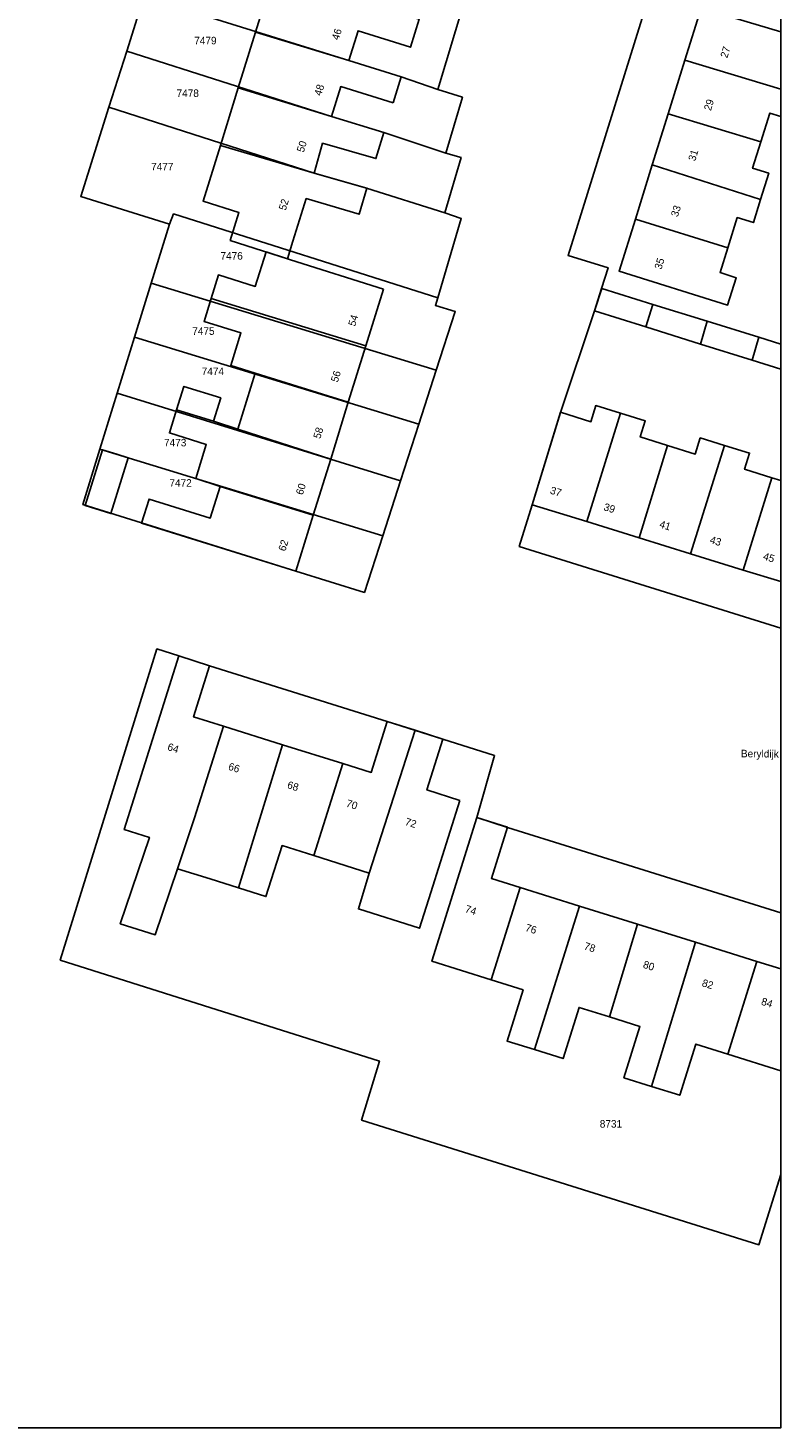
# Model space of a CAD drawing. Header units: metres. Extents: x 91564 to 92566, y 393362 to 394362.
# Tile 53 of 86: x 92494 to 92565, y 393362 to 393493. Entities that reach past the tile are written whole.
import ezdxf

# ---------------------------------------------------------------- set-up
doc = ezdxf.new("R2010")
doc.units = ezdxf.units.M
doc.linetypes.add('HIDDEN', pattern=[5.35, 2.675, -2.675])
for name, color, linetype in [('ADRES', 1, 'CONTINUOUS'), ('PAND', 1, 'CONTINUOUS'), ('PERCEEL', 7, 'CONTINUOUS'), ('PERCEELNUMMER', 7, 'CONTINUOUS'), ('TEC-RASTERVERDELING', 9, 'HIDDEN')]:
    doc.layers.add(name, color=color, linetype=linetype)

msp = doc.modelspace()

# ---------------------------------------------------------------- linework, layer by layer
at = {"layer": 'PAND'}
for points in [[(92564.497, 393497.735), (92558.641, 393499.571), (92557.066, 393494.519), (92564.497, 393492.3), (92564.497, 393497.735)], [(92515.484, 393492.28), (92524.184, 393489.624), (92525.048, 393492.392), (92529.936, 393490.866), (92530.742, 393493.466), (92517.161, 393497.67), (92515.484, 393492.28)], [(92564.497, 393492.3), (92557.066, 393494.519), (92555.551, 393489.659), (92564.497, 393486.954), (92564.497, 393492.3)], [(92528.313, 393485.669), (92529.071, 393488.098), (92524.184, 393489.624), (92515.484, 393492.28), (92513.865, 393487.075), (92522.565, 393484.412), (92523.422, 393487.183), (92528.313, 393485.669)], [(92564.497, 393486.954), (92555.551, 393489.659), (92553.986, 393484.639), (92562.633, 393482.029), (92563.47, 393484.715), (92564.497, 393484.395), (92564.497, 393486.954)], [(92522.565, 393484.412), (92513.865, 393487.075), (92512.194, 393481.704), (92520.936, 393479.12), (92521.732, 393481.909), (92526.709, 393480.48), (92527.457, 393482.901), (92522.565, 393484.412)], [(92562.633, 393482.029), (92553.986, 393484.639), (92552.506, 393479.891), (92562.611, 393476.671), (92563.371, 393479.107), (92561.868, 393479.576), (92562.633, 393482.029)], [(92520.936, 393479.12), (92512.194, 393481.704), (92510.573, 393476.495), (92513.923, 393475.452), (92513.108, 393472.834), (92518.454, 393471.13), (92518.964, 393472.77), (92520.201, 393476.746), (92525.154, 393475.284), (92525.849, 393477.717), (92520.936, 393479.12)], [(92562.611, 393476.671), (92552.506, 393479.891), (92550.924, 393474.817), (92559.548, 393472.134), (92560.432, 393474.97), (92561.935, 393474.501), (92562.611, 393476.671)], [(92559.548, 393472.134), (92550.924, 393474.817), (92549.412, 393469.969), (92559.538, 393466.812), (92560.333, 393469.362), (92558.83, 393469.831), (92559.548, 393472.134)], [(92527.408, 393468.277), (92518.737, 393471.04), (92518.454, 393471.13), (92516.451, 393471.769), (92515.452, 393468.552), (92512.013, 393469.62), (92511.329, 393467.417), (92525.767, 393462.995), (92527.408, 393468.277)], [(92525.767, 393462.995), (92511.329, 393467.417), (92510.667, 393465.285), (92514.105, 393464.217), (92513.161, 393461.178), (92515.445, 393460.439), (92524.134, 393457.736), (92525.767, 393462.995)], [(92552.553, 393466.876), (92547.779, 393468.363), (92547.113, 393466.258), (92551.886, 393464.767), (92552.553, 393466.876)], [(92557.615, 393465.3), (92552.553, 393466.876), (92551.886, 393464.767), (92557.006, 393463.167), (92557.615, 393465.3)], [(92562.433, 393463.8), (92557.615, 393465.3), (92557.006, 393463.167), (92561.84, 393461.656), (92562.433, 393463.8)], [(92564.497, 393463.157), (92562.433, 393463.8), (92561.84, 393461.656), (92564.497, 393460.826), (92564.497, 393463.157)], [(92524.134, 393457.736), (92515.445, 393460.439), (92513.828, 393455.235), (92522.489, 393452.441), (92524.134, 393457.736)], [(92508.105, 393457.039), (92511.544, 393455.974), (92512.221, 393458.153), (92508.783, 393459.221), (92508.105, 393457.039)], [(92522.489, 393452.441), (92513.828, 393455.235), (92511.544, 393455.974), (92508.105, 393457.039), (92507.434, 393454.876), (92510.872, 393453.808), (92509.886, 393450.634), (92512.169, 393449.895), (92520.861, 393447.197), (92522.489, 393452.441)], [(92549.536, 393456.721), (92547.234, 393457.433), (92546.768, 393455.929), (92543.95, 393456.801), (92541.285, 393448.185), (92546.386, 393446.607), (92549.536, 393456.721)], [(92553.927, 393453.715), (92551.376, 393454.504), (92551.841, 393456.008), (92549.536, 393456.721), (92546.386, 393446.607), (92551.265, 393445.097), (92553.927, 393453.715)], [(92559.251, 393453.715), (92556.982, 393454.417), (92556.517, 393452.913), (92553.927, 393453.715), (92551.265, 393445.097), (92556.084, 393443.607), (92559.251, 393453.715)], [(92503.574, 393452.563), (92502.531, 393452.887), (92501.186, 393453.305), (92499.572, 393448.104), (92501.96, 393447.362), (92503.574, 393452.563)], [(92563.676, 393450.698), (92561.125, 393451.488), (92561.59, 393452.992), (92559.251, 393453.715), (92556.084, 393443.607), (92560.99, 393442.089), (92563.676, 393450.698)], [(92564.497, 393450.444), (92563.676, 393450.698), (92560.99, 393442.089), (92564.497, 393441.004), (92564.497, 393450.444)], [(92520.861, 393447.197), (92512.169, 393449.895), (92511.249, 393446.931), (92505.539, 393448.705), (92504.844, 393446.466), (92519.244, 393441.992), (92520.861, 393447.197)], [(92512.479, 393427.515), (92509.697, 393428.382), (92511.171, 393433.164), (92508.321, 393434.078), (92504.123, 393420.739), (92503.221, 393417.878), (92505.563, 393417.14), (92502.851, 393409.087), (92506.11, 393408.06), (92508.188, 393414.229), (92509.781, 393418.956), (92512.479, 393427.515)], [(92517.992, 393425.795), (92512.479, 393427.515), (92509.781, 393418.956), (92508.188, 393414.229), (92511.244, 393413.266), (92513.878, 393412.436), (92517.992, 393425.795)], [(92530.377, 393427.137), (92527.771, 393427.958), (92526.276, 393423.212), (92523.614, 393424.042), (92520.907, 393415.45), (92526.088, 393413.817), (92530.377, 393427.137)], [(92534.553, 393420.603), (92531.468, 393421.575), (92532.964, 393426.322), (92530.377, 393427.137), (92526.088, 393413.817), (92525.073, 393410.467), (92530.766, 393408.673), (92531.843, 393412.003), (92534.553, 393420.603)], [(92523.614, 393424.042), (92517.992, 393425.795), (92513.878, 393412.436), (92516.446, 393411.627), (92517.945, 393416.383), (92520.907, 393415.45), (92523.614, 393424.042)], [(92540.177, 393412.474), (92537.495, 393413.312), (92538.985, 393418.089), (92536.139, 393419.002), (92531.929, 393405.594), (92537.474, 393403.855), (92540.177, 393412.474)], [(92545.713, 393410.745), (92540.177, 393412.474), (92537.474, 393403.855), (92540.451, 393402.921), (92538.955, 393398.149), (92541.523, 393397.344), (92545.713, 393410.745)], [(92551.119, 393409.056), (92545.713, 393410.745), (92541.523, 393397.344), (92544.175, 393396.512), (92545.672, 393401.284), (92548.52, 393400.391), (92551.119, 393409.056)], [(92556.54, 393407.362), (92551.119, 393409.056), (92548.52, 393400.391), (92551.35, 393399.503), (92549.854, 393394.731), (92552.433, 393393.922), (92556.54, 393407.362)], [(92562.259, 393405.576), (92556.54, 393407.362), (92552.433, 393393.922), (92555.074, 393393.094), (92556.571, 393397.866), (92559.548, 393396.932), (92562.259, 393405.576)], [(92564.497, 393404.877), (92562.259, 393405.576), (92559.548, 393396.932), (92564.497, 393395.379), (92564.497, 393404.877)]]:
    msp.add_lwpolyline(points, dxfattribs=at)
at = {"layer": 'PERCEEL'}
for points in [[(92415.003, 393368.57), (92426.897, 393365.546), (92440.424, 393362.049), (92564.497, 393362.049), (92564.497, 393717.164)], [(92540.079, 393444.288), (92541.285, 393448.185), (92543.95, 393456.8), (92547.11, 393466.255), (92547.775, 393468.36), (92548.385, 393470.29), (92544.64, 393471.44), (92556.067, 393508.053), (92550.98, 393509.63), (92546.225, 393511.11), (92553.986, 393536.001), (92558.733, 393534.496), (92559.748, 393534.171), (92560.352, 393536.111), (92561.921, 393541.157), (92563.453, 393546.083), (92564.497, 393549.441), (92564.497, 393436.669), (92540.079, 393444.288)], [(92564.497, 393540.379), (92561.921, 393541.157), (92560.352, 393536.111), (92559.748, 393534.171), (92558.733, 393534.496), (92553.986, 393536.001), (92546.225, 393511.11), (92550.98, 393509.63), (92556.067, 393508.053), (92544.64, 393471.44), (92548.385, 393470.29), (92547.775, 393468.36), (92547.11, 393466.255), (92543.95, 393456.8), (92541.285, 393448.185), (92540.079, 393444.288), (92564.497, 393436.669), (92564.497, 393540.379)], [(92507.514, 393503.38), (92505.053, 393495.588), (92524.18, 393489.62), (92529.07, 393488.095), (92532.495, 393486.92), (92534.9, 393494.98), (92507.514, 393503.38)], [(92499.161, 393476.929), (92501.791, 393485.258), (92503.448, 393490.504), (92505.053, 393495.588)], [(92534.9, 393494.98), (92532.495, 393486.92), (92534.79, 393486.2), (92533.235, 393480.985), (92534.665, 393480.56), (92533.145, 393475.405), (92534.67, 393474.88), (92532.473, 393467.482), (92532.266, 393466.772), (92534.115, 393466.2), (92532.332, 393460.719), (92530.718, 393455.702), (92529.004, 393450.404), (92527.353, 393445.276), (92525.64, 393440.005), (92519.24, 393441.99), (92511.004, 393444.559), (92504.845, 393446.48), (92499.359, 393448.196), (92500.948, 393453.349), (92502.57, 393458.601), (92504.176, 393463.805), (92505.73, 393468.839), (92507.431, 393474.351), (92499.161, 393476.929)], [(92533.235, 393480.985), (92534.79, 393486.2), (92532.495, 393486.92), (92529.07, 393488.095), (92524.18, 393489.62), (92505.053, 393495.588), (92503.448, 393490.504), (92522.565, 393484.41), (92527.455, 393482.9), (92533.235, 393480.985)], [(92503.448, 393490.504), (92501.791, 393485.258), (92520.935, 393479.12), (92525.845, 393477.715), (92533.145, 393475.405), (92534.665, 393480.56), (92533.235, 393480.985), (92527.455, 393482.9), (92522.565, 393484.41), (92503.448, 393490.504)], [(92501.791, 393485.258), (92499.161, 393476.929), (92507.431, 393474.351), (92507.832, 393475.306), (92532.473, 393467.482), (92534.67, 393474.88), (92533.145, 393475.405), (92525.845, 393477.715), (92520.935, 393479.12), (92501.791, 393485.258)], [(92507.431, 393474.351), (92505.73, 393468.839), (92532.332, 393460.719), (92534.115, 393466.2), (92532.266, 393466.772), (92532.473, 393467.482), (92507.832, 393475.306), (92507.431, 393474.351)], [(92530.718, 393455.702), (92532.332, 393460.719), (92505.73, 393468.839), (92504.176, 393463.805), (92530.718, 393455.702)], [(92504.176, 393463.805), (92502.57, 393458.601), (92529.004, 393450.404), (92530.718, 393455.702), (92504.176, 393463.805)], [(92527.353, 393445.276), (92529.004, 393450.404), (92502.57, 393458.601), (92500.948, 393453.349), (92527.353, 393445.276)], [(92500.948, 393453.349), (92499.359, 393448.196), (92504.845, 393446.48), (92511.004, 393444.559), (92519.24, 393441.99), (92525.64, 393440.005), (92527.353, 393445.276), (92500.948, 393453.349)], [(92564.497, 393410.121), (92538.985, 393418.085), (92536.135, 393419), (92537.792, 393424.798), (92532.96, 393426.32), (92527.77, 393427.955), (92511.17, 393433.16), (92508.32, 393434.075), (92506.268, 393434.734), (92497.248, 393405.696), (92527.042, 393396.275), (92525.368, 393390.781), (92562.461, 393379.144), (92564.497, 393385.696), (92564.497, 393410.121)], [(92497.248, 393405.696), (92506.268, 393434.734), (92508.32, 393434.075), (92511.17, 393433.16), (92527.77, 393427.955), (92532.96, 393426.32), (92537.792, 393424.798), (92536.135, 393419), (92538.985, 393418.085), (92564.497, 393410.121), (92564.497, 393385.696), (92562.461, 393379.144), (92525.368, 393390.781), (92527.042, 393396.275), (92497.248, 393405.696)]]:
    msp.add_lwpolyline(points, dxfattribs=at)
at = {"layer": 'TEC-RASTERVERDELING'}
msp.add_lwpolyline([(91564.497, 393362.049), (92564.497, 393362.049), (92564.497, 394362.049), (91564.497, 394362.049), (91564.497, 393362.049)], dxfattribs=at)

# ---------------------------------------------------------------- texts
at = {"layer": 'ADRES'}
for s, rotation, p in [('46', 72.697, (92523.23, 393491.474)), ('27', 72.697, (92559.501, 393489.803)), ('48', 72.8, (92521.594, 393486.273)), ('29', 72.697, (92557.968, 393484.884)), ('50', 72.8, (92519.966, 393481.001)), ('31', 72.697, (92556.504, 393480.184)), ('52', 72.697, (92518.285, 393475.583)), ('33', 72.697, (92554.883, 393474.983)), ('35', 72.697, (92553.351, 393470.073)), ('54', 72.8, (92524.77, 393464.778)), ('56', 72.8, (92523.146, 393459.556)), ('58', 72.8, (92521.511, 393454.282)), ('60', 72.8, (92519.881, 393449.042)), ('37', 342.8, (92542.912, 393449.23)), ('39', 342.8, (92547.909, 393447.686)), ('41', 342.8, (92553.109, 393446.077)), ('43', 342.8, (92557.819, 393444.62)), ('62', 72.8, (92518.248, 393443.787)), ('45', 342.8, (92562.793, 393443.08)), ('64', 342.502, (92507.193, 393425.308)), ('Beryldijk', 359.502, (92560.774, 393424.622)), ('66', 342.599, (92512.872, 393423.474)), ('68', 342.599, (92518.373, 393421.755)), ('70', 342.599, (92523.867, 393420.033)), ('72', 342.502, (92529.365, 393418.322)), ('74', 342.599, (92534.97, 393410.188)), ('76', 342.599, (92540.589, 393408.432)), ('78', 342.599, (92546.07, 393406.719)), ('80', 342.599, (92551.578, 393404.999)), ('82', 342.599, (92557.078, 393403.281)), ('84', 342.599, (92562.61, 393401.551))]:
    msp.add_text(s, height=0.7, rotation=rotation, dxfattribs=at).set_placement(p)
at = {"layer": 'PERCEELNUMMER'}
for s, p in [('7479', (92509.754, 393491.134)), ('7478', (92508.104, 393486.223)), ('7477', (92505.727, 393479.372)), ('7476', (92512.2, 393471.05)), ('7475', (92509.567, 393464.03)), ('7474', (92510.445, 393460.268)), ('7473', (92506.934, 393453.624)), ('7472', (92507.436, 393449.863)), ('8731', (92547.603, 393390.073))]:
    msp.add_text(s, height=0.7, dxfattribs=at).set_placement(p)

doc.saveas('drawing.dxf')
